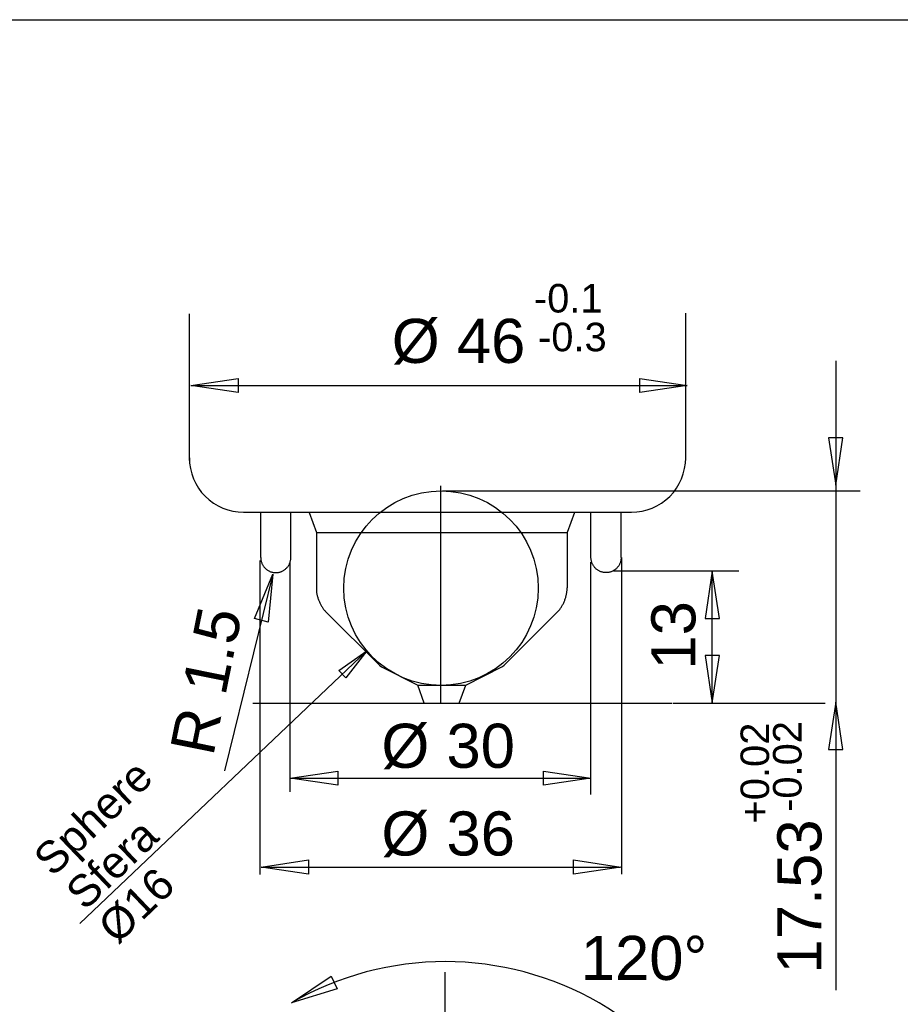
# Model space of a CAD drawing. Extents: x 0 to 1189, y 0 to 841.
# Tile 64 of 84: x 836 to 888, y 64 to 123. Entities that reach past the tile are written whole.
import ezdxf

# ---------------------------------------------------------------- set-up
doc = ezdxf.new("R2010")
doc.units = 0
doc.header["$LTSCALE"] = 65.395
doc.layers.get('0').update_dxf_attribs({"linetype": 'CONTINUOUS'})
doc.styles.add('TEXTSTYLE_1', font='gdt', dxfattribs={"width": 0.8})
doc.styles.add('TEXTSTYLE_2', font='arial.ttf')

# ---------------------------------------------------------------- blocks, each defined once
blk = doc.blocks.new('MG46-3B_BL18', base_point=(873.318, 65.984))
at = {"color": 2, "linetype": 'CONTINUOUS'}
for p, q in [((759.999, 122.767), (986.68, 122.767)), ((845.942, 96.547), (845.942, 105.283)), ((875.465, 96.547), (875.465, 105.319)), ((884.42, 65.044), (884.42, 102.476)), ((846.027, 101.015), (848.842, 101.438)), ((848.842, 101.438), (848.842, 100.592)), ((872.734, 100.592), (872.734, 101.438)), ((872.734, 101.438), (875.552, 101.015)), ((848.842, 100.592), (846.027, 101.015)), ((846.027, 101.015), (875.552, 101.015)), ((875.552, 101.015), (872.734, 100.592)), ((883.97, 97.893), (884.392, 95.075)), ((884.814, 97.893), (883.97, 97.893)), ((884.392, 95.075), (884.814, 97.893)), ((860.906, 82.129), (860.906, 95.051)), ((860.994, 94.752), (885.853, 94.752)), ((849.17, 93.475), (872.236, 93.475)), ((850.188, 90.778), (850.188, 93.461)), ((851.979, 90.778), (851.979, 93.461)), ((853.064, 93.461), (853.5, 92.269)), ((868.843, 93.461), (868.408, 92.269)), ((869.833, 90.778), (869.833, 93.461)), ((871.625, 90.778), (871.625, 93.461)), ((853.5, 92.269), (868.408, 92.269)), ((853.5, 92.269), (853.5, 88.981)), ((868.408, 92.269), (868.408, 88.981)), ((850.188, 90.778), (850.189, 90.737)), ((851.978, 90.737), (851.979, 90.778)), ((869.833, 90.737), (869.833, 90.778)), ((871.625, 90.778), (871.624, 90.737)), ((871.66, 71.953), (871.66, 90.786)), ((850.158, 71.925), (850.158, 90.602)), ((850.189, 90.737), (850.192, 90.697)), ((850.192, 90.697), (850.196, 90.657)), ((850.196, 90.657), (850.203, 90.617)), ((850.203, 90.617), (850.211, 90.578)), ((850.211, 90.578), (850.22, 90.54)), ((850.22, 90.54), (850.231, 90.503)), ((850.231, 90.503), (850.244, 90.466)), ((850.244, 90.466), (850.259, 90.43)), ((850.259, 90.43), (850.274, 90.395)), ((850.274, 90.395), (850.292, 90.36)), ((850.292, 90.36), (850.31, 90.327)), ((850.31, 90.327), (850.33, 90.294)), ((850.33, 90.294), (850.352, 90.262)), ((850.352, 90.262), (850.375, 90.231)), ((850.375, 90.231), (850.399, 90.202)), ((850.399, 90.202), (850.424, 90.173)), ((851.743, 90.173), (851.769, 90.202)), ((851.769, 90.202), (851.793, 90.231)), ((851.793, 90.231), (851.815, 90.262)), ((851.815, 90.262), (851.837, 90.294)), ((851.837, 90.294), (851.857, 90.327)), ((851.857, 90.327), (851.876, 90.36)), ((851.876, 90.36), (851.893, 90.395)), ((851.893, 90.395), (851.909, 90.43)), ((851.909, 90.43), (851.923, 90.466)), ((851.923, 90.466), (851.936, 90.503)), ((851.936, 90.503), (851.947, 90.54)), ((851.947, 90.54), (851.957, 90.578)), ((851.947, 76.844), (851.947, 90.498)), ((851.957, 90.578), (851.965, 90.617)), ((851.965, 90.617), (851.971, 90.657)), ((851.971, 90.657), (851.975, 90.697)), ((851.975, 90.697), (851.978, 90.737)), ((869.83, 76.682), (869.83, 90.498)), ((869.836, 90.697), (869.833, 90.737)), ((869.841, 90.657), (869.836, 90.697)), ((869.847, 90.617), (869.841, 90.657)), ((869.855, 90.578), (869.847, 90.617)), ((869.865, 90.54), (869.855, 90.578)), ((869.876, 90.503), (869.865, 90.54)), ((869.889, 90.466), (869.876, 90.503)), ((869.903, 90.43), (869.889, 90.466)), ((869.919, 90.395), (869.903, 90.43)), ((869.936, 90.36), (869.919, 90.395)), ((869.955, 90.327), (869.936, 90.36)), ((869.975, 90.294), (869.955, 90.327)), ((869.997, 90.262), (869.975, 90.294)), ((870.019, 90.231), (869.997, 90.262)), ((870.043, 90.202), (870.019, 90.231)), ((870.069, 90.173), (870.043, 90.202)), ((871.414, 90.202), (871.389, 90.173)), ((871.438, 90.231), (871.414, 90.202)), ((871.461, 90.262), (871.438, 90.231)), ((871.482, 90.294), (871.461, 90.262)), ((871.502, 90.327), (871.482, 90.294)), ((871.521, 90.36), (871.502, 90.327)), ((871.538, 90.395), (871.521, 90.36)), ((871.554, 90.43), (871.538, 90.395)), ((871.568, 90.466), (871.554, 90.43)), ((871.581, 90.503), (871.568, 90.466)), ((871.593, 90.54), (871.581, 90.503)), ((871.602, 90.578), (871.593, 90.54)), ((871.61, 90.617), (871.602, 90.578)), ((871.616, 90.657), (871.61, 90.617)), ((871.621, 90.697), (871.616, 90.657)), ((871.624, 90.737), (871.621, 90.697)), ((850.91, 89.784), (848.038, 78.097)), ((849.816, 87.154), (850.91, 89.783)), ((850.424, 90.173), (850.45, 90.146)), ((850.45, 90.146), (850.478, 90.119)), ((850.478, 90.119), (850.507, 90.094)), ((850.507, 90.094), (850.536, 90.07)), ((850.536, 90.07), (850.567, 90.047)), ((850.567, 90.047), (850.599, 90.026)), ((850.599, 90.026), (850.631, 90.006)), ((850.631, 90.006), (850.665, 89.987)), ((850.91, 89.783), (850.637, 86.947)), ((850.665, 89.987), (850.7, 89.97)), ((850.7, 89.97), (850.735, 89.954)), ((850.735, 89.954), (850.771, 89.94)), ((850.771, 89.94), (850.808, 89.927)), ((850.808, 89.927), (850.845, 89.916)), ((850.845, 89.916), (850.884, 89.906)), ((850.884, 89.906), (850.923, 89.898)), ((850.923, 89.898), (850.962, 89.892)), ((850.962, 89.892), (851.002, 89.887)), ((851.002, 89.887), (851.043, 89.885)), ((851.043, 89.885), (851.084, 89.884)), ((851.084, 89.884), (851.125, 89.885)), ((851.125, 89.885), (851.165, 89.887)), ((851.165, 89.887), (851.205, 89.892)), ((851.205, 89.892), (851.245, 89.898)), ((851.245, 89.898), (851.284, 89.906)), ((851.284, 89.906), (851.322, 89.916)), ((851.322, 89.916), (851.359, 89.927)), ((851.359, 89.927), (851.396, 89.94)), ((851.396, 89.94), (851.432, 89.954)), ((851.432, 89.954), (851.468, 89.97)), ((851.468, 89.97), (851.502, 89.987)), ((851.502, 89.987), (851.536, 90.006)), ((851.536, 90.006), (851.569, 90.026)), ((851.569, 90.026), (851.6, 90.047)), ((851.6, 90.047), (851.631, 90.07)), ((851.631, 90.07), (851.661, 90.094)), ((851.661, 90.094), (851.689, 90.119)), ((851.689, 90.119), (851.717, 90.146)), ((851.717, 90.146), (851.743, 90.173)), ((870.095, 90.146), (870.069, 90.173)), ((870.123, 90.119), (870.095, 90.146)), ((870.151, 90.094), (870.123, 90.119)), ((870.181, 90.07), (870.151, 90.094)), ((870.212, 90.047), (870.181, 90.07)), ((870.244, 90.026), (870.212, 90.047)), ((870.277, 90.006), (870.244, 90.026)), ((870.31, 89.987), (870.277, 90.006)), ((870.345, 89.97), (870.31, 89.987)), ((870.38, 89.954), (870.345, 89.97)), ((870.416, 89.94), (870.38, 89.954)), ((870.453, 89.927), (870.416, 89.94)), ((870.491, 89.916), (870.453, 89.927)), ((870.529, 89.906), (870.491, 89.916)), ((870.568, 89.898), (870.529, 89.906)), ((870.607, 89.892), (870.568, 89.898)), ((870.648, 89.887), (870.607, 89.892)), ((870.688, 89.885), (870.648, 89.887)), ((870.729, 89.884), (870.688, 89.885)), ((870.77, 89.885), (870.729, 89.884)), ((870.811, 89.887), (870.77, 89.885)), ((870.851, 89.892), (870.811, 89.887)), ((870.89, 89.898), (870.851, 89.892)), ((870.929, 89.906), (870.89, 89.898)), ((870.967, 89.916), (870.929, 89.906)), ((871.004, 89.927), (870.967, 89.916)), ((871.041, 89.94), (871.004, 89.927)), ((871.077, 89.954), (871.041, 89.94)), ((871.113, 89.97), (871.077, 89.954)), ((871.147, 89.987), (871.113, 89.97)), ((871.181, 90.006), (871.147, 89.987)), ((871.214, 90.026), (871.181, 90.006)), ((871.182, 89.995), (878.631, 89.995)), ((871.245, 90.047), (871.214, 90.026)), ((871.276, 90.07), (871.245, 90.047)), ((871.306, 90.094), (871.276, 90.07)), ((871.334, 90.119), (871.306, 90.094)), ((871.362, 90.146), (871.334, 90.119)), ((871.389, 90.173), (871.362, 90.146)), ((877.049, 89.97), (876.625, 87.152)), ((877.049, 82.149), (877.049, 89.974)), ((877.469, 87.152), (877.049, 89.97)), ((853.498, 88.941), (853.497, 88.899)), ((853.497, 88.899), (853.498, 88.857)), ((853.5, 88.981), (853.498, 88.941)), ((853.498, 88.857), (853.501, 88.814)), ((853.501, 88.814), (853.504, 88.771)), ((853.504, 88.771), (853.509, 88.727)), ((853.509, 88.727), (853.515, 88.682)), ((853.515, 88.682), (853.523, 88.637)), ((853.523, 88.637), (853.531, 88.592)), ((853.531, 88.592), (853.541, 88.547)), ((853.541, 88.547), (853.552, 88.501)), ((853.552, 88.501), (853.564, 88.456)), ((853.564, 88.456), (853.577, 88.41)), ((868.331, 88.41), (868.344, 88.456)), ((868.344, 88.456), (868.356, 88.501)), ((868.356, 88.501), (868.366, 88.547)), ((868.366, 88.547), (868.376, 88.592)), ((868.376, 88.592), (868.385, 88.637)), ((868.385, 88.637), (868.392, 88.682)), ((868.392, 88.682), (868.398, 88.727)), ((868.398, 88.727), (868.403, 88.771)), ((868.403, 88.771), (868.407, 88.814)), ((868.407, 88.814), (868.409, 88.857)), ((868.41, 88.941), (868.408, 88.981)), ((868.409, 88.857), (868.41, 88.899)), ((868.41, 88.899), (868.41, 88.941)), ((853.577, 88.41), (853.591, 88.364)), ((853.591, 88.364), (853.606, 88.319)), ((853.606, 88.319), (853.623, 88.273)), ((853.623, 88.273), (853.64, 88.228)), ((853.64, 88.228), (853.658, 88.183)), ((853.658, 88.183), (853.677, 88.139)), ((853.677, 88.139), (853.697, 88.095)), ((853.697, 88.095), (853.717, 88.051)), ((853.717, 88.051), (853.739, 88.008)), ((853.739, 88.008), (853.761, 87.966)), ((853.761, 87.966), (853.784, 87.925)), ((853.784, 87.925), (853.808, 87.884)), ((853.808, 87.884), (853.833, 87.844)), ((853.833, 87.844), (853.858, 87.805)), ((868.051, 87.805), (868.076, 87.844)), ((868.076, 87.844), (868.1, 87.884)), ((868.1, 87.884), (868.124, 87.925)), ((868.124, 87.925), (868.147, 87.966)), ((868.147, 87.966), (868.169, 88.008)), ((868.169, 88.008), (868.191, 88.051)), ((868.191, 88.051), (868.211, 88.095)), ((868.211, 88.095), (868.231, 88.139)), ((868.231, 88.139), (868.25, 88.183)), ((868.25, 88.183), (868.268, 88.228)), ((868.268, 88.228), (868.285, 88.273)), ((868.285, 88.273), (868.301, 88.319)), ((868.301, 88.319), (868.316, 88.364)), ((868.316, 88.364), (868.331, 88.41)), ((853.858, 87.805), (853.884, 87.767)), ((853.884, 87.767), (853.91, 87.73)), ((853.91, 87.73), (853.937, 87.694)), ((853.937, 87.694), (853.964, 87.659)), ((853.964, 87.659), (853.993, 87.626)), ((853.993, 87.626), (854.021, 87.594)), ((854.021, 87.594), (854.05, 87.563)), ((854.05, 87.563), (854.08, 87.534)), ((854.08, 87.534), (854.109, 87.506)), ((854.109, 87.506), (857.225, 84.391)), ((867.798, 87.506), (864.682, 84.391)), ((867.798, 87.506), (867.828, 87.534)), ((867.828, 87.534), (867.858, 87.563)), ((867.858, 87.563), (867.887, 87.594)), ((867.887, 87.594), (867.916, 87.626)), ((867.916, 87.626), (867.944, 87.659)), ((867.944, 87.659), (867.971, 87.694)), ((867.971, 87.694), (867.998, 87.73)), ((867.998, 87.73), (868.025, 87.767)), ((868.025, 87.767), (868.051, 87.805)), ((850.637, 86.947), (849.816, 87.154)), ((876.625, 87.152), (877.469, 87.152)), ((856.507, 85.236), (839.428, 69.015)), ((854.84, 84.071), (856.507, 85.236)), ((856.507, 85.236), (855.255, 83.634)), ((876.625, 84.955), (877.049, 82.138)), ((877.469, 84.955), (876.625, 84.955)), ((877.049, 82.138), (877.469, 84.955)), ((857.225, 84.391), (857.228, 84.388)), ((857.228, 84.388), (857.231, 84.384)), ((857.231, 84.384), (857.234, 84.381)), ((857.234, 84.381), (857.238, 84.378)), ((857.238, 84.378), (857.241, 84.375)), ((857.241, 84.375), (857.245, 84.372)), ((857.245, 84.372), (857.248, 84.368)), ((857.248, 84.368), (857.252, 84.365)), ((857.252, 84.365), (857.256, 84.361)), ((857.256, 84.361), (857.26, 84.358)), ((857.26, 84.358), (857.264, 84.355)), ((857.264, 84.355), (857.269, 84.351)), ((857.269, 84.351), (857.273, 84.348)), ((857.273, 84.348), (857.278, 84.344)), ((857.278, 84.344), (857.282, 84.341)), ((857.282, 84.341), (857.287, 84.337)), ((857.287, 84.337), (857.291, 84.334)), ((857.291, 84.334), (857.296, 84.331)), ((857.296, 84.331), (857.3, 84.327)), ((857.3, 84.327), (857.305, 84.324)), ((857.305, 84.324), (857.31, 84.321)), ((857.31, 84.321), (857.314, 84.318)), ((864.593, 84.318), (864.598, 84.321)), ((864.598, 84.321), (864.603, 84.324)), ((864.603, 84.324), (864.607, 84.327)), ((864.607, 84.327), (864.612, 84.331)), ((864.612, 84.331), (864.617, 84.334)), ((864.617, 84.334), (864.621, 84.337)), ((864.621, 84.337), (864.626, 84.341)), ((864.626, 84.341), (864.63, 84.344)), ((864.63, 84.344), (864.635, 84.348)), ((864.635, 84.348), (864.639, 84.351)), ((864.639, 84.351), (864.643, 84.355)), ((864.643, 84.355), (864.647, 84.358)), ((864.647, 84.358), (864.652, 84.361)), ((864.652, 84.361), (864.655, 84.365)), ((864.655, 84.365), (864.659, 84.368)), ((864.659, 84.368), (864.663, 84.372)), ((864.663, 84.372), (864.667, 84.375)), ((864.667, 84.375), (864.67, 84.378)), ((864.67, 84.378), (864.673, 84.381)), ((864.673, 84.381), (864.677, 84.384)), ((864.677, 84.384), (864.68, 84.388)), ((864.68, 84.388), (864.682, 84.391)), ((855.255, 83.634), (854.84, 84.071)), ((857.314, 84.318), (857.319, 84.315)), ((857.319, 84.315), (857.324, 84.312)), ((857.324, 84.312), (857.328, 84.309)), ((857.328, 84.309), (857.333, 84.306)), ((857.333, 84.306), (857.337, 84.303)), ((857.337, 84.303), (857.342, 84.3)), ((857.342, 84.3), (857.346, 84.297)), ((857.346, 84.297), (857.351, 84.295)), ((857.351, 84.295), (857.355, 84.293)), ((857.355, 84.293), (857.359, 84.29)), ((857.359, 84.29), (857.363, 84.288)), ((857.363, 84.288), (857.367, 84.286)), ((857.367, 84.286), (857.371, 84.284)), ((857.371, 84.284), (857.375, 84.282)), ((857.375, 84.282), (859.525, 83.186)), ((862.384, 83.186), (864.53, 84.282)), ((864.53, 84.282), (864.534, 84.284)), ((864.534, 84.284), (864.538, 84.286)), ((864.538, 84.286), (864.543, 84.288)), ((864.543, 84.288), (864.547, 84.29)), ((864.547, 84.29), (864.551, 84.293)), ((864.551, 84.293), (864.556, 84.295)), ((864.556, 84.295), (864.56, 84.297)), ((864.56, 84.297), (864.565, 84.3)), ((864.565, 84.3), (864.57, 84.303)), ((864.57, 84.303), (864.574, 84.306)), ((864.574, 84.306), (864.579, 84.309)), ((864.579, 84.309), (864.584, 84.312)), ((864.584, 84.312), (864.588, 84.315)), ((864.588, 84.315), (864.593, 84.318)), ((859.525, 83.186), (862.384, 83.186)), ((859.91, 82.129), (859.525, 83.186)), ((861.998, 82.129), (862.384, 83.186)), ((849.719, 82.129), (874.671, 82.129)), ((854.917, 82.129), (859.91, 82.129)), ((883.758, 82.11), (874.712, 82.11)), ((884.392, 82.182), (883.97, 79.364)), ((884.814, 79.364), (884.392, 82.182)), ((883.97, 79.364), (884.814, 79.364)), ((851.947, 77.663), (854.765, 78.085)), ((854.765, 78.085), (854.765, 77.24)), ((867.014, 77.24), (867.014, 78.085)), ((867.014, 78.085), (869.83, 77.663)), ((854.765, 77.24), (851.947, 77.663)), ((851.947, 77.663), (869.82, 77.663)), ((869.83, 77.663), (867.014, 77.24)), ((850.212, 72.374), (853.028, 72.796)), ((853.028, 72.796), (853.028, 71.949)), ((868.79, 71.949), (868.79, 72.796)), ((868.79, 72.796), (871.607, 72.374)), ((850.208, 72.374), (871.555, 72.374)), ((853.028, 71.949), (850.212, 72.374)), ((871.607, 72.374), (868.79, 71.949)), ((852.015, 64.294), (854.373, 65.892)), ((854.373, 65.892), (854.738, 65.131)), ((861.167, 30.802), (861.167, 66.124)), ((854.738, 65.131), (852.015, 64.294))]:
    blk.add_line(p, q, dxfattribs=at)
blk.add_circle((860.914, 88.962), 5.785, dxfattribs=at)
for centre, radius, start, end in [((849.17, 96.703), 3.228, 179.97571, 270.00352), ((872.237, 96.703), 3.228, 269.97572, 0.02428), ((861.167, 48.443), 18.304, 0.00409, 119.99894)]:
    blk.add_arc(centre, radius, start, end, dxfattribs=at)
for s, height, style, p in [('-0.1', 1.6973, 'TEXTSTYLE_2', (866.438, 105.353)), ('Ø 46', 2.623, 'TEXTSTYLE_2', (857.984, 102.354)), ('-0.3', 1.6973, 'TEXTSTYLE_2', (866.682, 103.048)), ('Ø 30', 2.623, 'TEXTSTYLE_2', (857.367, 78.274)), ('Ø 36', 2.623, 'TEXTSTYLE_2', (857.367, 73.059)), ('120', 2.623, 'TEXTSTYLE_2', (869.225, 65.66)), ('~', 2.623, 'TEXTSTYLE_1', (875.339, 65.66))]:
    blk.add_text(s, height=height, dxfattribs=dict(at, style=style)).set_placement(p)
at = {"color": 2, "linetype": 'CONTINUOUS', "style": 'TEXTSTYLE_2'}
for s, height, rotation, p in [('13', 2.623, 90, (876.044, 84.115)), ('R 1.5', 2.623, 78.59107, (847.353, 78.904)), ('-0.02', 1.6973, 90, (882.359, 75.652)), ('+0.02', 1.6973, 90, (880.427, 74.964)), ('Sphere', 1.8718, 43.69452, (837.807, 71.736)), ('Sfera', 1.8718, 43.69452, (839.723, 69.731)), ('17.53', 2.623, 90, (883.54, 66.041)), ('Ø16', 1.8718, 43.69452, (841.64, 67.725))]:
    blk.add_text(s, height=height, rotation=rotation, dxfattribs=at).set_placement(p)

msp = doc.modelspace()

# ---------------------------------------------------------------- block references
at = {"color": 2, "linetype": 'CONTINUOUS'}
msp.add_blockref('MG46-3B_BL18', (873.318, 65.984), dxfattribs=at)

doc.saveas('drawing.dxf')
